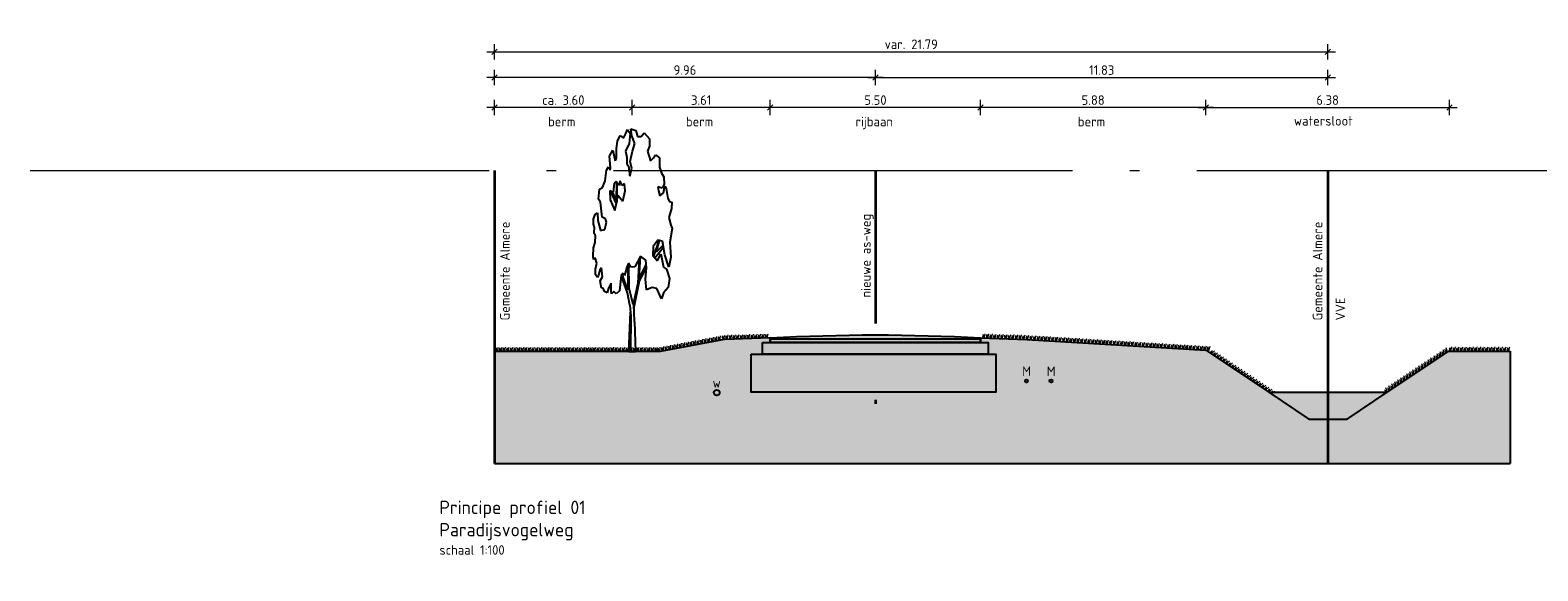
# Model space of a CAD drawing. Header units: metres. Extents: x 158819 to 159767, y 483764 to 484333.
# Tile 1 of 41: x 159003 to 159043, y 484026 to 484040. Entities that reach past the tile are written whole.
import ezdxf

# ---------------------------------------------------------------- set-up
doc = ezdxf.new("R2010")
doc.units = ezdxf.units.M
doc.linetypes.add('AL-NAP_LIJN', pattern=[15.25, 12, -1.5, 0.25, -1.5])
doc.linetypes.add('XX-HART', pattern=[12, 4, -2, 0, -2, 4])
doc.layers.get('0').update_dxf_attribs({"lineweight": 25})
doc.layers.get('Defpoints').update_dxf_attribs({"lineweight": 25, "true_color": 0xff7fff})
doc.layers.add('N-WE-GR-BOOM-S', color=7, linetype='Continuous', lineweight=40, true_color=0x009900)
doc.layers.add('X-XX-AL-HARTLIJN-G', color=7, linetype='XX-HART', lineweight=35, true_color=0xff2e2e)
doc.layers.add('N-WE-GR-WEGEN-A', color=7, linetype='Continuous', lineweight=40, true_color=0xffd6ad, transparency=0.4)
for name, color, linetype, lineweight in [('N-WE-KG-GRENS_PERCEEL-G', 150, 'KG-PERCEEL', 35), ('N-WE-VH-KANTVERHARDING-G', 7, 'Continuous', 25), ('N-XX-GW-WATERGANG_WATERLIJN-GD', 150, 'AL-WATERLIJN', 25), ('X-XX-AL-M', 7, 'Continuous', 18), ('X-XX-AL-NAP-G', 7, 'AL-NAP_LIJN', 18), ('X-XX-AL-PROFIEL-B-G', 7, 'Continuous', 25), ('X-XX-AL-T25', 7, 'Continuous', 25), ('X-XX-AL-T35', 7, 'Continuous', 35)]:
    doc.layers.add(name, color=color, linetype=linetype, lineweight=lineweight)
doc.styles.add('NLCS-ISO-M100-T25', font='NLCS-ISO.ttf')
doc.styles.add('NLCS-ISO-M100-T35', font='NLCS-ISO.ttf')
doc.styles.get("Standard").update_dxf_attribs({"font": 'NLCS-ISO.ttf'})
doc.linetypes.add('AL-WATERLIJN', pattern='A,20,[32,NLCS.shx,S=1.5,R=0,X=0,Y=0],20', length=40)
doc.linetypes.add('KG-PERCEEL', pattern='A,5.5,-2,["P",Standard,S=1.8,R=0,X=-0.5,Y=-0.9],-2,5.5,-2,[5,NLCS.shx,S=0.75,R=0,X=0,Y=0],-2', length=19)
doc.dimstyles.new('NLCS-M100-T25-SCHRAP-X_L2_H1', dxfattribs={"dimscale": 0.1, "dimtxt": 2.5, "dimasz": 1.4, "dimexe": 2, "dimexo": 2, "dimgap": 0.7, "dimtad": 1, "dimzin": 0, "dimdsep": 46, "dimtxsty": 'NLCS-ISO-M100-T25', "dimblk": 'OBLIQUE', "dimcen": 0, "dimdle": 2, "dimclrd": 256, "dimclre": 256, "dimclrt": 256, "dimadec": 1, "dimazin": 0, "dimtfac": 1, "dimtofl": 0, "dimtmove": 1, "dimatfit": 0, "dimldrblk": 'OBLIQUE', "dimfxl": 2, "dimfxlon": 1, "dimtfill": 1, "dimtfillclr": 254, "dimtolj": 1, "dimtzin": 0, "dimlwd": 18, "dimlwe": 18, "dimarcsym": 0})

# ---------------------------------------------------------------- blocks, each defined once
blk = doc.blocks.new('_Oblique')
at = {"color": 0, "linetype": 'ByBlock', "lineweight": -2}
blk.add_line((-0.5, -0.5), (0.5, 0.5), dxfattribs=at)
blk = doc.blocks.new('*D202')
at = {"layer": 'Defpoints', "color": 0, "transparency": 16777216}
for p in [(159015.419, 484038.987), (159015.419, 484032.209), (159025.379, 484032.209)]:
    blk.add_point(p, dxfattribs=at)
at = {"layer": 'X-XX-AL-M', "linetype": 'Continuous', "lineweight": 18, "transparency": 16777216}
for p, q in [((159015.419, 484038.787), (159015.419, 484039.187)), ((159025.379, 484038.787), (159025.379, 484039.187)), ((159025.579, 484038.987), (159015.219, 484038.987))]:
    blk.add_line(p, q, dxfattribs=at)
at = {"layer": 'X-XX-AL-M', "lineweight": 18, "transparency": 16777216, "xscale": 0.14, "yscale": 0.14, "zscale": 0.14, "rotation": 180}
blk.add_blockref('_Oblique', (159015.419, 484038.987), dxfattribs=at)
at = {"layer": 'X-XX-AL-M', "lineweight": 18, "transparency": 16777216, "xscale": 0.14, "yscale": 0.14, "zscale": 0.14}
blk.add_blockref('_Oblique', (159025.379, 484038.987), dxfattribs=at)
at = {"layer": 'X-XX-AL-M', "transparency": 16777216, "insert": (159020.399, 484039.182), "char_height": 0.25, "attachment_point": 5, "style": 'NLCS-ISO-M100-T25', "bg_fill": 3, "box_fill_scale": 1.1, "bg_fill_color": 256, "bg_fill_true_color": 13158600, "bg_fill_transparency": 0}
blk.add_mtext('\\A1;9.96', dxfattribs=at)
blk = doc.blocks.new('*D203')
at = {"layer": 'Defpoints', "color": 0, "transparency": 16777216}
for p in [(159037.209, 484039.662), (159015.419, 484036.559), (159037.209, 484036.559)]:
    blk.add_point(p, dxfattribs=at)
at = {"layer": 'X-XX-AL-M', "linetype": 'Continuous', "lineweight": 18, "transparency": 16777216}
for p, q in [((159015.219, 484039.662), (159037.409, 484039.662)), ((159015.419, 484039.462), (159015.419, 484039.862)), ((159037.209, 484039.462), (159037.209, 484039.862))]:
    blk.add_line(p, q, dxfattribs=at)
at = {"layer": 'X-XX-AL-M', "lineweight": 18, "transparency": 16777216, "xscale": 0.14, "yscale": 0.14, "zscale": 0.14, "rotation": 180}
blk.add_blockref('_Oblique', (159015.419, 484039.662), dxfattribs=at)
at = {"layer": 'X-XX-AL-M', "lineweight": 18, "transparency": 16777216, "xscale": 0.14, "yscale": 0.14, "zscale": 0.14}
blk.add_blockref('_Oblique', (159037.209, 484039.662), dxfattribs=at)
at = {"layer": 'X-XX-AL-M', "transparency": 16777216, "insert": (159026.314, 484039.857), "char_height": 0.25, "attachment_point": 5, "style": 'NLCS-ISO-M100-T25', "bg_fill": 3, "box_fill_scale": 1.1, "bg_fill_color": 256, "bg_fill_true_color": 13158600, "bg_fill_transparency": 0}
blk.add_mtext('\\A1;var. 21.79 ', dxfattribs=at)
blk = doc.blocks.new('*D204')
at = {"layer": 'Defpoints', "color": 0, "transparency": 16777216}
for p in [(159037.209, 484038.987), (159025.379, 484036.559), (159037.209, 484036.559)]:
    blk.add_point(p, dxfattribs=at)
at = {"layer": 'X-XX-AL-M', "linetype": 'Continuous', "lineweight": 18, "transparency": 16777216}
for p, q in [((159025.379, 484038.787), (159025.379, 484039.187)), ((159037.209, 484038.787), (159037.209, 484039.187)), ((159025.179, 484038.987), (159037.409, 484038.987))]:
    blk.add_line(p, q, dxfattribs=at)
at = {"layer": 'X-XX-AL-M', "lineweight": 18, "transparency": 16777216, "xscale": 0.14, "yscale": 0.14, "zscale": 0.14, "rotation": 180}
blk.add_blockref('_Oblique', (159025.379, 484038.987), dxfattribs=at)
at = {"layer": 'X-XX-AL-M', "lineweight": 18, "transparency": 16777216, "xscale": 0.14, "yscale": 0.14, "zscale": 0.14}
blk.add_blockref('_Oblique', (159037.209, 484038.987), dxfattribs=at)
at = {"layer": 'X-XX-AL-M', "transparency": 16777216, "insert": (159031.294, 484039.182), "char_height": 0.25, "attachment_point": 5, "style": 'NLCS-ISO-M100-T25', "bg_fill": 3, "box_fill_scale": 1.1, "bg_fill_color": 256, "bg_fill_true_color": 13158600, "bg_fill_transparency": 0}
blk.add_mtext('\\A1;11.83', dxfattribs=at)
blk = doc.blocks.new('SGR-BOOM_S01_P_ZIJ-D')
at = {"color": 0, "linetype": 'ByBlock'}
for p, q in [((-1.709, 13.742), (-1.35, 14.128)), ((-1.35, 14.128), (-0.909, 13.935)), ((-0.909, 13.935), (-0.605, 14.244)), ((-0.605, 14.244), (-0.384, 14.515)), ((-0.384, 14.515), (-0.053, 14.244)), ((-0.053, 14.244), (-0.191, 13.587)), ((0.057, 14.554), (0.692, 14.438)), ((0.168, 14.09), (0.057, 14.554)), ((0.582, 13.587), (0.168, 14.09)), ((0.692, 14.438), (0.913, 14.051)), ((0.913, 14.051), (1.382, 14.051)), ((1.382, 14.051), (1.796, 14.283)), ((1.796, 14.283), (2.486, 13.896)), ((2.486, 13.896), (2.486, 13.432)), ((-2.73, 12.775), (-2.316, 13.162)), ((-2.316, 13.162), (-2.123, 12.736)), ((-1.847, 13.278), (-1.709, 13.742)), ((-1.847, 12.62), (-1.847, 13.278)), ((-0.191, 13.587), (-0.66, 13.084)), ((-0.66, 13.084), (-0.467, 12.698)), ((-0.025, 12.427), (0.251, 13.084)), ((0.251, 13.084), (0.582, 13.587)), ((2.486, 13.432), (2.21, 13.084)), ((2.21, 13.084), (2.624, 12.466)), ((3.011, 12.659), (3.259, 12.852)), ((3.259, 12.852), (3.783, 12.659)), ((-3.31, 11.151), (-3.144, 11.847)), ((-3.144, 11.847), (-2.896, 12.079)), ((-2.896, 12.079), (-2.675, 11.847)), ((-2.62, 12.002), (-2.73, 12.775)), ((-2.675, 11.847), (-2.62, 12.002)), ((-2.123, 12.736), (-2.013, 12.466)), ((-2.013, 12.466), (-1.847, 12.62)), ((-0.467, 12.698), (-0.467, 12.272)), ((-0.467, 12.272), (-0.246, 12.118)), ((-0.246, 12.118), (-0.081, 11.46)), ((-0.081, 11.46), (0.168, 11.963)), ((0.168, 11.963), (-0.025, 12.427)), ((2.624, 12.466), (3.011, 12.659)), ((3.783, 12.659), (3.783, 12.04)), ((3.783, 12.04), (4.032, 11.654)), ((-3.669, 10.725), (-3.31, 11.151)), ((-2.123, 10.996), (-2.261, 10.416)), ((-1.875, 11.112), (-2.123, 10.996)), ((-1.571, 10.841), (-1.875, 11.112)), ((-1.844, 11.085), (-1.875, 9.913)), ((-1.731, 9.898), (-1.764, 10.996)), ((-1.35, 11.151), (-1.571, 10.841)), ((-1.129, 10.841), (-1.35, 11.151)), ((-0.798, 10.957), (-1.129, 10.841)), ((-0.715, 10.493), (-0.798, 10.957)), ((4.032, 11.654), (4.363, 11.422)), ((4.391, 10.919), (4.142, 10.687)), ((4.363, 11.422), (4.391, 10.919)), ((-4.193, 9.952), (-4.055, 10.609)), ((-3.917, 9.759), (-4.193, 9.952)), ((-4.055, 10.609), (-3.669, 10.725)), ((-2.703, 10.493), (-2.675, 9.913)), ((-2.261, 10.416), (-2.703, 10.493)), ((-2.675, 9.913), (-2.068, 9.217)), ((-1.848, 9.655), (-2.554, 10.467)), ((-1.875, 9.913), (-2.36, 10.433)), ((-2.068, 9.217), (-1.737, 9.875)), ((-1.737, 9.875), (-1.654, 10.223)), ((-1.654, 10.223), (-0.991, 9.836)), ((-0.991, 9.836), (-0.715, 10.493)), ((3.59, 10.764), (3.645, 10.493)), ((4.142, 10.687), (3.59, 10.764)), ((3.645, 10.493), (3.839, 10.184)), ((3.839, 10.184), (4.335, 10.377)), ((4.335, 10.377), (4.501, 10.803)), ((4.501, 10.803), (4.667, 10.648)), ((4.667, 10.648), (4.883, 10.004)), ((4.883, 10.004), (5.104, 9.811)), ((-4.828, 8.676), (-4.635, 8.947)), ((-4.635, 8.947), (-4.304, 9.063)), ((-4.304, 9.063), (-4.276, 8.56)), ((-3.724, 8.792), (-3.917, 9.759)), ((5.38, 9.347), (4.993, 8.767)), ((5.104, 9.811), (5.407, 9.772)), ((5.407, 9.772), (5.38, 9.347)), ((-4.828, 8.328), (-4.828, 8.676)), ((-4.718, 8.096), (-4.828, 8.328)), ((-4.745, 7.748), (-4.718, 8.096)), ((-4.276, 8.56), (-3.917, 7.903)), ((-3.917, 7.903), (-3.365, 7.98)), ((-3.282, 8.676), (-3.724, 8.792)), ((-3.365, 7.98), (-3.144, 8.444)), ((-3.144, 8.444), (-3.282, 8.676)), ((4.993, 8.767), (5.269, 8.264)), ((5.462, 8.032), (5.157, 7.141)), ((5.269, 8.264), (5.462, 8.032)), ((-4.828, 6.781), (-4.635, 7.129)), ((-4.58, 7.593), (-4.745, 7.748)), ((-4.635, 7.129), (-4.58, 7.593)), ((3.563, 7.284), (2.955, 6.858)), ((3.713, 7.265), (3.025, 6.223)), ((3.397, 6.51), (3.81, 7.252)), ((3.397, 6.51), (4.26, 6.943)), ((4.17, 7.206), (3.563, 7.284)), ((4.473, 6.317), (4.17, 7.206)), ((5.157, 7.141), (5.274, 6.162)), ((-4.883, 6.24), (-4.828, 6.781)), ((-4.828, 6.008), (-4.883, 6.24)), ((-4.607, 6.124), (-4.828, 6.008)), ((-4.386, 5.776), (-4.607, 6.124)), ((1.299, 6.24), (0.554, 5.544)), ((1.124, 6.076), (0.941, 4.461)), ((1.134, 4.77), (1.299, 6.24)), ((1.989, 5.969), (1.299, 6.24)), ((2.1, 5.466), (1.989, 5.969)), ((2.955, 6.858), (2.928, 6.278)), ((2.928, 6.278), (3.535, 5.93)), ((3.184, 6.131), (4.308, 6.82)), ((3.535, 5.93), (3.977, 6.394)), ((3.977, 6.394), (4.335, 5.505)), ((5.025, 5.505), (4.473, 6.317)), ((5.274, 6.162), (5.025, 5.505)), ((-4.58, 5.389), (-4.386, 5.776)), ((-4.58, 5.041), (-4.58, 5.389)), ((-4.331, 4.848), (-4.58, 5.041)), ((-4.193, 4.964), (-4.331, 4.848)), ((-4.028, 5.35), (-4.193, 4.964)), ((-3.807, 5.466), (-4.028, 5.35)), ((-3.669, 4.886), (-3.807, 5.466)), ((-1.24, 4.964), (-1.433, 3.958)), ((-0.964, 5.118), (-1.24, 4.964)), ((-0.357, 4.036), (-1.102, 5.041)), ((-0.771, 4.964), (-0.964, 5.118)), ((-0.467, 5.505), (-0.771, 4.964)), ((-0.246, 5.776), (-0.467, 5.505)), ((-0.357, 5.621), (-0.357, 4.036)), ((0.057, 5.505), (-0.246, 5.776)), ((-0.163, 4.152), (-0.219, 5.737)), ((0.554, 5.544), (0.057, 5.505)), ((1.134, 4.77), (2.045, 5.698)), ((1.161, 4.616), (2.1, 5.466)), ((1.962, 4.732), (2.1, 5.466)), ((4.335, 5.505), (4.722, 5.389)), ((4.722, 5.389), (5.108, 4.77)), ((-3.972, 4.616), (-3.669, 4.886)), ((-3.807, 4.152), (-3.972, 4.616)), ((-3.586, 4.152), (-3.807, 4.152)), ((-3.393, 3.92), (-3.586, 4.152)), ((-2.896, 4.152), (-3.062, 3.842)), ((-2.509, 4.461), (-2.896, 4.152)), ((-2.537, 3.958), (-2.509, 4.461)), ((-2.482, 3.765), (-2.537, 3.958)), ((-1.433, 3.958), (-1.875, 3.765)), ((-0.384, 3.842), (-1.185, 4.925)), ((0.333, 3.069), (-0.163, 4.152)), ((0.941, 4.461), (0.333, 3.069)), ((0.454, 2.801), (1.161, 4.616)), ((2.072, 4.036), (1.962, 4.732)), ((2.845, 4.19), (2.072, 4.036)), ((3.452, 4.113), (2.845, 4.19)), ((4.059, 3.455), (3.452, 4.113)), ((4.943, 4.19), (4.308, 3.842)), ((5.108, 4.77), (4.943, 4.19)), ((-3.062, 3.842), (-3.393, 3.92)), ((-2.178, 3.92), (-2.482, 3.765)), ((-1.875, 3.765), (-2.178, 3.92)), ((-0.095, 3.034), (-0.384, 3.842)), ((-0.095, 3.034), (0.056, 2.304)), ((0.459, 2.586), (0.446, 3.078)), ((4.308, 3.842), (4.059, 3.455)), ((-0.2, 0), (0.002, 2.564)), ((0.056, 2.304), (0, 0)), ((0.522, 1.947), (0.459, 2.586)), ((0.522, 1.947), (0.635, 0))]:
    blk.add_line(p, q, dxfattribs=at)
blk.add_line((-0.2, 0), (0.635, 0))
blk = doc.blocks.new('*D205')
at = {"layer": 'Defpoints', "color": 0, "transparency": 16777216}
for p in [(159040.389, 484038.203), (159034.012, 484031.857), (159040.389, 484031.842)]:
    blk.add_point(p, dxfattribs=at)
at = {"layer": 'X-XX-AL-M', "linetype": 'Continuous', "lineweight": 18, "transparency": 16777216}
for p, q in [((159034.012, 484038.003), (159034.012, 484038.403)), ((159040.389, 484038.003), (159040.389, 484038.403)), ((159033.812, 484038.203), (159040.589, 484038.203))]:
    blk.add_line(p, q, dxfattribs=at)
at = {"layer": 'X-XX-AL-M', "lineweight": 18, "transparency": 16777216, "xscale": 0.14, "yscale": 0.14, "zscale": 0.14, "rotation": 180}
blk.add_blockref('_Oblique', (159034.012, 484038.203), dxfattribs=at)
at = {"layer": 'X-XX-AL-M', "lineweight": 18, "transparency": 16777216, "xscale": 0.14, "yscale": 0.14, "zscale": 0.14}
blk.add_blockref('_Oblique', (159040.389, 484038.203), dxfattribs=at)
at = {"layer": 'X-XX-AL-M', "transparency": 16777216, "insert": (159037.2, 484038.398), "char_height": 0.25, "attachment_point": 5, "style": 'NLCS-ISO-M100-T25', "bg_fill": 3, "box_fill_scale": 1.1, "bg_fill_color": 256, "bg_fill_true_color": 13158600, "bg_fill_transparency": 0}
blk.add_mtext('\\A1;6.38', dxfattribs=at)
blk = doc.blocks.new('*U201')
for points in [[(0, 0), (5.5, 0), (5.5, -0.1), (0, -0.1)], [(-0.2, -0.1), (5.7, -0.1), (5.7, -0.4), (-0.2, -0.4)], [(-0.5, -0.4), (5.9, -0.4), (5.9, -1.4), (-0.5, -1.4)]]:
    blk.add_lwpolyline(points, close=True)
blk = doc.blocks.new('*D206')
at = {"layer": 'Defpoints', "color": 0, "transparency": 16777216}
for p in [(159028.129, 484038.203), (159028.129, 484032.179), (159034.012, 484031.857)]:
    blk.add_point(p, dxfattribs=at)
at = {"layer": 'X-XX-AL-M', "linetype": 'Continuous', "lineweight": 18, "transparency": 16777216}
for p, q in [((159028.129, 484038.003), (159028.129, 484038.403)), ((159034.012, 484038.003), (159034.012, 484038.403)), ((159034.212, 484038.203), (159027.929, 484038.203))]:
    blk.add_line(p, q, dxfattribs=at)
at = {"layer": 'X-XX-AL-M', "lineweight": 18, "transparency": 16777216, "xscale": 0.14, "yscale": 0.14, "zscale": 0.14, "rotation": 180}
blk.add_blockref('_Oblique', (159028.129, 484038.203), dxfattribs=at)
at = {"layer": 'X-XX-AL-M', "lineweight": 18, "transparency": 16777216, "xscale": 0.14, "yscale": 0.14, "zscale": 0.14}
blk.add_blockref('_Oblique', (159034.012, 484038.203), dxfattribs=at)
at = {"layer": 'X-XX-AL-M', "transparency": 16777216, "insert": (159031.07, 484038.398), "char_height": 0.25, "attachment_point": 5, "style": 'NLCS-ISO-M100-T25', "bg_fill": 3, "box_fill_scale": 1.1, "bg_fill_color": 256, "bg_fill_true_color": 13158600, "bg_fill_transparency": 0}
blk.add_mtext('\\A1;5.88', dxfattribs=at)
blk = doc.blocks.new('*D207')
at = {"layer": 'Defpoints', "color": 0, "transparency": 16777216}
for p in [(159022.629, 484038.203), (159022.629, 484032.179), (159028.129, 484032.179)]:
    blk.add_point(p, dxfattribs=at)
at = {"layer": 'X-XX-AL-M', "linetype": 'Continuous', "lineweight": 18, "transparency": 16777216}
for p, q in [((159022.629, 484038.003), (159022.629, 484038.403)), ((159028.129, 484038.003), (159028.129, 484038.403)), ((159028.329, 484038.203), (159022.429, 484038.203))]:
    blk.add_line(p, q, dxfattribs=at)
at = {"layer": 'X-XX-AL-M', "lineweight": 18, "transparency": 16777216, "xscale": 0.14, "yscale": 0.14, "zscale": 0.14, "rotation": 180}
blk.add_blockref('_Oblique', (159022.629, 484038.203), dxfattribs=at)
at = {"layer": 'X-XX-AL-M', "lineweight": 18, "transparency": 16777216, "xscale": 0.14, "yscale": 0.14, "zscale": 0.14}
blk.add_blockref('_Oblique', (159028.129, 484038.203), dxfattribs=at)
at = {"layer": 'X-XX-AL-M', "transparency": 16777216, "insert": (159025.379, 484038.398), "char_height": 0.25, "attachment_point": 5, "style": 'NLCS-ISO-M100-T25', "bg_fill": 3, "box_fill_scale": 1.1, "bg_fill_color": 256, "bg_fill_true_color": 13158600, "bg_fill_transparency": 0}
blk.add_mtext('\\A1;5.50', dxfattribs=at)
blk = doc.blocks.new('*D208')
at = {"layer": 'Defpoints', "color": 0, "transparency": 16777216}
for p in [(159019.019, 484038.203), (159019.019, 484035.326), (159022.629, 484032.179)]:
    blk.add_point(p, dxfattribs=at)
at = {"layer": 'X-XX-AL-M', "linetype": 'Continuous', "lineweight": 18, "transparency": 16777216}
for p, q in [((159019.019, 484038.003), (159019.019, 484038.403)), ((159022.629, 484038.003), (159022.629, 484038.403)), ((159022.829, 484038.203), (159018.819, 484038.203))]:
    blk.add_line(p, q, dxfattribs=at)
at = {"layer": 'X-XX-AL-M', "lineweight": 18, "transparency": 16777216, "xscale": 0.14, "yscale": 0.14, "zscale": 0.14, "rotation": 180}
blk.add_blockref('_Oblique', (159019.019, 484038.203), dxfattribs=at)
at = {"layer": 'X-XX-AL-M', "lineweight": 18, "transparency": 16777216, "xscale": 0.14, "yscale": 0.14, "zscale": 0.14}
blk.add_blockref('_Oblique', (159022.629, 484038.203), dxfattribs=at)
at = {"layer": 'X-XX-AL-M', "transparency": 16777216, "insert": (159020.824, 484038.398), "char_height": 0.25, "attachment_point": 5, "style": 'NLCS-ISO-M100-T25', "bg_fill": 3, "box_fill_scale": 1.1, "bg_fill_color": 256, "bg_fill_true_color": 13158600, "bg_fill_transparency": 0}
blk.add_mtext('\\A1;3.61', dxfattribs=at)
blk = doc.blocks.new('*D209')
at = {"layer": 'Defpoints', "color": 0, "transparency": 16777216}
for p in [(159015.419, 484038.203), (159015.419, 484036.559), (159019.019, 484035.326)]:
    blk.add_point(p, dxfattribs=at)
at = {"layer": 'X-XX-AL-M', "linetype": 'Continuous', "lineweight": 18, "transparency": 16777216}
for p, q in [((159015.419, 484038.003), (159015.419, 484038.403)), ((159019.019, 484038.003), (159019.019, 484038.403)), ((159019.219, 484038.203), (159015.219, 484038.203))]:
    blk.add_line(p, q, dxfattribs=at)
at = {"layer": 'X-XX-AL-M', "lineweight": 18, "transparency": 16777216, "xscale": 0.14, "yscale": 0.14, "zscale": 0.14, "rotation": 180}
blk.add_blockref('_Oblique', (159015.419, 484038.203), dxfattribs=at)
at = {"layer": 'X-XX-AL-M', "lineweight": 18, "transparency": 16777216, "xscale": 0.14, "yscale": 0.14, "zscale": 0.14}
blk.add_blockref('_Oblique', (159019.019, 484038.203), dxfattribs=at)
at = {"layer": 'X-XX-AL-M', "transparency": 16777216, "insert": (159017.219, 484038.398), "char_height": 0.25, "attachment_point": 5, "style": 'NLCS-ISO-M100-T25', "bg_fill": 3, "box_fill_scale": 1.1, "bg_fill_color": 256, "bg_fill_true_color": 13158600, "bg_fill_transparency": 0}
blk.add_mtext('\\A1;ca. 3.60', dxfattribs=at)
blk = doc.blocks.new('Gras-01')
at = {"layer": 'N-WE-GR-BOOM-S', "color": 85, "lineweight": 9, "true_color": 0x58ba48}
for p, q in [((0, 0), (0.004, 0.063)), ((0.003, 0), (0.034, 0.114))]:
    blk.add_line(p, q, dxfattribs=at)
at = {"layer": 'N-WE-GR-BOOM-S', "color": 85, "lineweight": 9, "true_color": 0x58ba48, "flags": 128}
for points in [[(-0.042, 0.06, 0.10285), (-0.006, 0)], [(-0.042, 0.06, -0.10285), (-0.006, 0)], [(-0.002, 0, -0.071887), (-0.022, 0.092)], [(-0.002, 0, 0.071887), (-0.022, 0.092)]]:
    blk.add_lwpolyline(points, format="xyb", dxfattribs=at)
blk = doc.blocks.new('*U211')
at = {"layer": 'N-WE-VH-KANTVERHARDING-G', "rotation": 178.2504739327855}
blk.add_blockref('Gras-01', (0.094, 0), dxfattribs=at)
blk = doc.blocks.new('*U212')
at = {"layer": 'N-WE-VH-KANTVERHARDING-G', "color": 0, "linetype": 'ByBlock', "lineweight": -2, "transparency": 16777216}
for p, rotation in [((159020.29, 484031.928), 190.7498948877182), ((159020.383, 484031.945), 190.7498948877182), ((159020.476, 484031.963), 190.7498948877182), ((159020.569, 484031.981), 190.7498948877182), ((159020.662, 484031.998), 190.7498948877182), ((159020.754, 484032.016), 190.7498948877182), ((159020.847, 484032.033), 190.7498948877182), ((159020.94, 484032.051), 190.7498948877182), ((159021.033, 484032.069), 190.7498948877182), ((159021.125, 484032.086), 190.7498948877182), ((159021.218, 484032.104), 190.7498948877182), ((159021.311, 484032.121), 190.7498948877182), ((159021.404, 484032.139), 190.7498948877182), ((159021.498, 484032.145), 181.7495260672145), ((159021.592, 484032.148), 181.7495260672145), ((159021.687, 484032.151), 181.7495260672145), ((159021.781, 484032.154), 181.7495260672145), ((159021.875, 484032.156), 181.7495260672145), ((159021.97, 484032.159), 181.7495260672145), ((159022.064, 484032.162), 181.7495260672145), ((159022.158, 484032.165), 181.7495260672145), ((159022.253, 484032.168), 181.7495260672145), ((159022.347, 484032.171), 181.7495260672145), ((159022.442, 484032.174), 181.7495260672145), ((159022.536, 484032.177), 181.7495260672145), ((159022.63, 484032.18), 181.7495260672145), ((159015.579, 484031.825), 180), ((159015.673, 484031.825), 180), ((159015.768, 484031.825), 180), ((159015.862, 484031.825), 180), ((159015.956, 484031.825), 180), ((159016.051, 484031.825), 180), ((159016.145, 484031.825), 180), ((159016.24, 484031.825), 180), ((159016.334, 484031.825), 180), ((159016.429, 484031.825), 180), ((159016.523, 484031.825), 180), ((159016.617, 484031.825), 180), ((159016.712, 484031.825), 180), ((159016.806, 484031.825), 180), ((159016.901, 484031.825), 180), ((159016.995, 484031.825), 180), ((159017.09, 484031.825), 180), ((159017.184, 484031.825), 180), ((159017.278, 484031.825), 180), ((159017.373, 484031.825), 180), ((159017.467, 484031.825), 180), ((159017.562, 484031.825), 180), ((159017.656, 484031.825), 180), ((159017.751, 484031.825), 180), ((159017.845, 484031.825), 180), ((159017.939, 484031.825), 180), ((159018.034, 484031.825), 180), ((159018.128, 484031.825), 180), ((159018.223, 484031.825), 180), ((159018.317, 484031.825), 180), ((159018.412, 484031.825), 180), ((159018.506, 484031.825), 180), ((159018.6, 484031.825), 180), ((159018.695, 484031.825), 180), ((159018.789, 484031.825), 180), ((159018.884, 484031.825), 180), ((159018.978, 484031.825), 180), ((159019.073, 484031.825), 180), ((159019.167, 484031.825), 180), ((159019.261, 484031.825), 180), ((159019.356, 484031.825), 180), ((159019.45, 484031.825), 180), ((159019.545, 484031.825), 180), ((159019.639, 484031.825), 180), ((159019.734, 484031.825), 180), ((159019.827, 484031.84), 190.7498948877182), ((159019.919, 484031.857), 190.7498948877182), ((159020.012, 484031.875), 190.7498948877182), ((159020.105, 484031.893), 190.7498948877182), ((159020.198, 484031.91), 190.7498948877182)]:
    blk.add_blockref('*U211', p, dxfattribs=dict(at, rotation=rotation))
blk = doc.blocks.new('*U213')
at = {"layer": 'N-WE-VH-KANTVERHARDING-G', "rotation": 1.749526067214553}
blk.add_blockref('Gras-01', (0.089, 0), dxfattribs=at)
blk = doc.blocks.new('*U214')
at = {"layer": 'N-WE-VH-KANTVERHARDING-G', "color": 0, "linetype": 'ByBlock', "lineweight": -2, "transparency": 16777216}
for p, rotation in [((159028.127, 484032.18), 358.2504739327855), ((159028.222, 484032.177), 358.2504739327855), ((159028.317, 484032.174), 358.2504739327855), ((159028.412, 484032.171), 358.2504739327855), ((159028.507, 484032.168), 358.2504739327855), ((159028.602, 484032.165), 358.2504739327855), ((159028.696, 484032.162), 358.2504739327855), ((159028.791, 484032.159), 358.2504739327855), ((159028.886, 484032.156), 358.2504739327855), ((159028.981, 484032.153), 358.2504739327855), ((159029.076, 484032.151), 358.2504739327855), ((159029.17, 484032.148), 358.2504739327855), ((159029.265, 484032.145), 358.2504739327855), ((159029.36, 484032.141), 356.5106163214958), ((159029.455, 484032.135), 356.5106163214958), ((159029.549, 484032.13), 356.5106163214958), ((159029.644, 484032.124), 356.5106163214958), ((159029.739, 484032.118), 356.5106163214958), ((159029.833, 484032.112), 356.5106163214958), ((159029.928, 484032.106), 356.5106163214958), ((159030.023, 484032.101), 356.5106163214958), ((159030.117, 484032.095), 356.5106163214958), ((159030.212, 484032.089), 356.5106163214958), ((159030.307, 484032.083), 356.5106163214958), ((159030.402, 484032.078), 356.5106163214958), ((159030.496, 484032.072), 356.5106163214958), ((159030.591, 484032.066), 356.5106163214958), ((159030.686, 484032.06), 356.5106163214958), ((159030.78, 484032.055), 356.5106163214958), ((159030.875, 484032.049), 356.5106163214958), ((159030.97, 484032.043), 356.5106163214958), ((159031.064, 484032.037), 356.5106163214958), ((159031.159, 484032.031), 356.5106163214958), ((159031.254, 484032.026), 356.5106163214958), ((159031.348, 484032.02), 356.5106163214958), ((159031.443, 484032.014), 356.5106163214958), ((159031.538, 484032.008), 356.5106163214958), ((159031.632, 484032.003), 356.5106163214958), ((159031.727, 484031.997), 356.5106163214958), ((159031.822, 484031.991), 356.5106163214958), ((159031.916, 484031.985), 356.5106163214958), ((159032.011, 484031.979), 356.5106163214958), ((159032.106, 484031.974), 356.5106163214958), ((159032.2, 484031.968), 356.5106163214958), ((159032.295, 484031.962), 356.5106163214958), ((159032.39, 484031.956), 356.5106163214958), ((159032.485, 484031.951), 356.5106163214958), ((159032.579, 484031.945), 356.5106163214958), ((159032.674, 484031.939), 356.5106163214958), ((159032.769, 484031.933), 356.5106163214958), ((159032.863, 484031.928), 356.5106163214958), ((159032.958, 484031.922), 356.5106163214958), ((159033.053, 484031.916), 356.5106163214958), ((159033.147, 484031.91), 356.5106163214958), ((159033.242, 484031.904), 356.5106163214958), ((159033.337, 484031.899), 356.5106163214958), ((159033.431, 484031.893), 356.5106163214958), ((159033.526, 484031.887), 356.5106163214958), ((159033.621, 484031.881), 356.5106163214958), ((159033.715, 484031.876), 356.5106163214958), ((159033.81, 484031.87), 356.5106163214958), ((159033.905, 484031.864), 356.5106163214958), ((159033.999, 484031.858), 356.5106163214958), ((159034.08, 484031.812), 326.309932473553), ((159034.159, 484031.759), 326.309932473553), ((159034.238, 484031.706), 326.309932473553), ((159034.317, 484031.654), 326.309932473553), ((159034.396, 484031.601), 326.309932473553), ((159034.475, 484031.549), 326.309932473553), ((159034.554, 484031.496), 326.309932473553), ((159034.633, 484031.443), 326.309932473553), ((159034.712, 484031.391), 326.309932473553), ((159034.791, 484031.338), 326.309932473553), ((159034.87, 484031.286), 326.309932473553), ((159034.949, 484031.233), 326.309932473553), ((159035.028, 484031.18), 326.309932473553), ((159035.106, 484031.128), 326.309932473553), ((159035.185, 484031.075), 326.309932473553), ((159035.264, 484031.022), 326.309932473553), ((159035.343, 484030.97), 326.309932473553), ((159035.422, 484030.917), 326.309932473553), ((159035.501, 484030.865), 326.309932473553), ((159035.58, 484030.812), 326.309932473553), ((159035.659, 484030.759), 326.309932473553)]:
    blk.add_blockref('*U213', p, dxfattribs=dict(at, rotation=rotation))
blk = doc.blocks.new('*U215')
at = {"layer": 'N-WE-VH-KANTVERHARDING-G', "rotation": 180}
blk.add_blockref('Gras-01', (0.041, 0), dxfattribs=at)
blk = doc.blocks.new('*U216')
at = {"layer": 'N-WE-VH-KANTVERHARDING-G', "color": 0, "linetype": 'ByBlock', "lineweight": -2, "transparency": 16777216}
for p, rotation in [((159039.971, 484031.568), 213.6900675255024), ((159040.05, 484031.62), 213.6900675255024), ((159040.129, 484031.672), 213.6900675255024), ((159040.207, 484031.725), 213.6900675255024), ((159040.286, 484031.777), 213.6900675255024), ((159040.364, 484031.83), 213.6900675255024), ((159040.457, 484031.834), 180), ((159040.552, 484031.834), 180), ((159040.646, 484031.834), 180), ((159040.741, 484031.834), 180), ((159040.835, 484031.834), 180), ((159040.929, 484031.834), 180), ((159041.024, 484031.834), 180), ((159041.118, 484031.834), 180), ((159041.213, 484031.834), 180), ((159041.307, 484031.834), 180), ((159041.402, 484031.834), 180), ((159041.496, 484031.834), 180), ((159041.59, 484031.834), 180), ((159041.685, 484031.834), 180), ((159041.779, 484031.834), 180), ((159041.874, 484031.834), 180), ((159041.968, 484031.834), 180), ((159039.343, 484031.149), 213.6900675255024), ((159039.421, 484031.201), 213.6900675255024), ((159039.5, 484031.253), 213.6900675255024), ((159039.579, 484031.306), 213.6900675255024), ((159039.657, 484031.358), 213.6900675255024), ((159039.736, 484031.411), 213.6900675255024), ((159039.814, 484031.463), 213.6900675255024), ((159039.893, 484031.515), 213.6900675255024), ((159038.793, 484030.782), 213.6900675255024), ((159038.871, 484030.834), 213.6900675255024), ((159038.95, 484030.887), 213.6900675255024), ((159039.029, 484030.939), 213.6900675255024), ((159039.107, 484030.992), 213.6900675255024), ((159039.186, 484031.044), 213.6900675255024), ((159039.264, 484031.096), 213.6900675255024)]:
    blk.add_blockref('*U215', p, dxfattribs=dict(at, rotation=rotation))

msp = doc.modelspace()

# ---------------------------------------------------------------- hatches: boundary and pattern name
at = {"layer": 'N-WE-GR-WEGEN-A', "true_color": 0xf8991e, "transparency": 33554534}
h = msp.add_hatch(color=30, dxfattribs=at)
h.dxf.hatch_style = 1
h.set_gradient(color1=(248, 153, 30), color2=(241, 235, 31), name='INVCURVED')
h.paths.add_polyline_path([(159034.012, 484031.857), (159028.129, 484032.179), (159028.129, 484032.059), (159028.329, 484032.059), (159028.329, 484031.759), (159028.529, 484031.759), (159028.529, 484030.759), (159022.129, 484030.759), (159022.129, 484031.759), (159022.429, 484031.759), (159022.429, 484032.059), (159022.629, 484032.059), (159022.63, 484032.18), (159021.422, 484032.143), (159019.751, 484031.825), (159015.419, 484031.825), (159015.419, 484028.896), (159041.968, 484028.896), (159041.968, 484031.834), (159040.371, 484031.834), (159037.709, 484030.059), (159036.709, 484030.059)])
at = {"layer": 'N-WE-GR-WEGEN-A', "true_color": 0xfeeab9, "transparency": 33554559}
h = msp.add_hatch(color=254, dxfattribs=at)
h.dxf.hatch_style = 1
h.paths.add_polyline_path([(159028.329, 484032.059), (159022.429, 484032.059), (159022.429, 484031.759), (159028.329, 484031.759)])
at = {"layer": 'N-WE-GR-WEGEN-A', "true_color": 0x939598, "transparency": 33554559}
h = msp.add_hatch(color=252, dxfattribs=at)
h.dxf.hatch_style = 1
h.paths.add_polyline_path([(159022.629, 484032.179), (159022.629, 484032.159), (159028.129, 484032.159), (159028.129, 484032.179, 0.029091)])
h = msp.add_hatch(color=252, dxfattribs=at)
h.dxf.hatch_style = 1
h.paths.add_polyline_path([(159028.129, 484032.159), (159022.629, 484032.159), (159022.629, 484032.059), (159028.129, 484032.059)])
at = {"layer": 'N-WE-GR-WEGEN-A', "true_color": 0xfeeab9, "transparency": 33554559}
h = msp.add_hatch(color=254, dxfattribs=at)
h.dxf.hatch_style = 1
h.paths.add_polyline_path([(159028.529, 484031.759), (159022.129, 484031.759), (159022.129, 484030.759), (159028.529, 484030.759)])
at = {"layer": 'N-XX-GW-WATERGANG_WATERLIJN-GD', "linetype": 'ByBlock', "ltscale": 0.3}
h = msp.add_hatch(color=256, dxfattribs=at)
h.dxf.hatch_style = 1
h.set_gradient(color1=(122, 175, 223), centered=1, tint=0.043103, name='CURVED')
h.paths.add_polyline_path([(159038.759, 484030.759), (159035.659, 484030.759), (159036.709, 484030.059), (159037.709, 484030.059)])

# ---------------------------------------------------------------- linework, layer by layer
at = {"layer": 'Defpoints'}
for p in [(159041.968, 484031.834), (159015.419, 484028.896)]:
    msp.add_line(p, (159041.968, 484028.896), dxfattribs=at)
at = {"layer": 'Defpoints', "color": 4, "true_color": 0x00ffff}
for centre in [(159029.329, 484031.058), (159029.969, 484031.058)]:
    msp.add_circle(centre, 0.04, dxfattribs=at)
at = {"layer": 'Defpoints', "color": 5, "true_color": 0x0000ff}
msp.add_circle((159021.229, 484030.75), 0.075, dxfattribs=at)
at = {"layer": 'N-WE-KG-GRENS_PERCEEL-G'}
for p, q in [((159015.419, 484036.559), (159015.419, 484028.896)), ((159037.209, 484036.559), (159037.209, 484028.896))]:
    msp.add_line(p, q, dxfattribs=at)
at = {"layer": 'N-WE-VH-KANTVERHARDING-G', "flags": 128}
msp.add_lwpolyline([(159035.659, 484030.759), (159036.709, 484030.059), (159037.709, 484030.059), (159038.759, 484030.759)], dxfattribs=at)
at = {"layer": 'N-XX-GW-WATERGANG_WATERLIJN-GD', "ltscale": 0.3, "flags": 128}
msp.add_lwpolyline([(159035.659, 484030.759), (159038.759, 484030.759)], dxfattribs=at)
at = {"layer": 'X-XX-AL-HARTLIJN-G'}
msp.add_line((159025.379, 484036.559), (159025.379, 484029.992), dxfattribs=at)
at = {"layer": 'X-XX-AL-NAP-G'}
msp.add_line((159003.28, 484036.559), (159511.076, 484036.559), dxfattribs=at)

# ---------------------------------------------------------------- texts
at = {"layer": 'Defpoints', "style": 'NLCS-ISO-M100-T25'}
for s, p in [('M', (159029.215, 484031.186)), ('M', (159029.855, 484031.186)), ('w', (159021.122, 484030.88))]:
    msp.add_text(s, height=0.25, dxfattribs=at).set_placement(p)
at = {"layer": 'X-XX-AL-T25', "insert": (159013.98, 484026.763), "char_height": 0.25, "attachment_point": 1, "style": 'NLCS-ISO-M100-T25'}
msp.add_mtext_dynamic_manual_height_columns('schaal 1:100', width=1.87194, gutter_width=1.25, heights=[0], dxfattribs=at)
at = {"layer": 'X-XX-AL-T35', "insert": (159013.98, 484027.927), "char_height": 0.35, "width": 9.70714, "attachment_point": 1, "style": 'NLCS-ISO-M100-T35'}
msp.add_mtext('Principe profiel 01\\PParadijsvogelweg', dxfattribs=at)

# ---------------------------------------------------------------- next in the draw order: dimensions: what is measured, and where the dimension line sits
at = {"layer": 'X-XX-AL-M'}
dim = msp.add_linear_dim(base=(159015.419, 484038.987), p1=(159025.379, 484032.209), p2=(159015.419, 484032.209), dimstyle='NLCS-M100-T25-SCHRAP-X_L2_H1', dxfattribs=at)
dim.commit()
dim.dimension.update_dxf_attribs({"geometry": '*D202', "text_midpoint": (159020.399, 484039.182)})

# ---------------------------------------------------------------- next in the draw order: linework, layer by layer
at = {"layer": 'N-WE-VH-KANTVERHARDING-G', "flags": 128}
msp.add_lwpolyline([(159022.63, 484032.18), (159021.422, 484032.143), (159019.751, 484031.825), (159015.419, 484031.825)], dxfattribs=at)
msp.add_lwpolyline([(159022.629, 484032.179, -0.029091), (159028.129, 484032.179)], format="xyb", dxfattribs=at)

# ---------------------------------------------------------------- next in the draw order: block references
at = {"layer": 'N-WE-VH-KANTVERHARDING-G'}
msp.add_blockref('*U201', (159022.629, 484032.159), dxfattribs=at)

# ---------------------------------------------------------------- next in the draw order: dimensions: what is measured, and where the dimension line sits
at = {"layer": 'X-XX-AL-M'}
dim = msp.add_linear_dim(base=(159037.209, 484039.662), p1=(159015.419, 484036.559), p2=(159037.209, 484036.559), text='var. <> ', dimstyle='NLCS-M100-T25-SCHRAP-X_L2_H1', dxfattribs=at)
dim.commit()
dim.dimension.update_dxf_attribs({"geometry": '*D203', "text_midpoint": (159026.314, 484039.857)})

# ---------------------------------------------------------------- next in the draw order: block references
at = {"layer": 'X-XX-AL-PROFIEL-B-G', "xscale": 0.2, "yscale": 0.4, "zscale": 0.5}
msp.add_blockref('SGR-BOOM_S01_P_ZIJ-D', (159018.975, 484031.825), dxfattribs=at)

# ---------------------------------------------------------------- next in the draw order: dimensions: what is measured, and where the dimension line sits
at = {"layer": 'X-XX-AL-M'}
dim = msp.add_linear_dim(base=(159037.209, 484038.987), p1=(159025.379, 484036.559), p2=(159037.209, 484036.559), dimstyle='NLCS-M100-T25-SCHRAP-X_L2_H1', dxfattribs=at)
dim.commit()
dim.dimension.update_dxf_attribs({"geometry": '*D204', "text_midpoint": (159031.294, 484039.182)})

# ---------------------------------------------------------------- next in the draw order: dimensions: what is measured, and where the dimension line sits
dim = msp.add_linear_dim(base=(159040.389, 484038.203), p1=(159034.012, 484031.857), p2=(159040.389, 484031.842), dimstyle='NLCS-M100-T25-SCHRAP-X_L2_H1', dxfattribs=at)
dim.commit()
dim.dimension.update_dxf_attribs({"geometry": '*D205', "text_midpoint": (159037.2, 484038.398)})

# ---------------------------------------------------------------- next in the draw order: linework, layer by layer
at = {"layer": 'N-WE-VH-KANTVERHARDING-G', "flags": 128}
msp.add_lwpolyline([(159038.759, 484030.759), (159040.371, 484031.834), (159041.968, 484031.834)], dxfattribs=at)

# ---------------------------------------------------------------- next in the draw order: block references
at = {"layer": 'N-WE-VH-KANTVERHARDING-G'}
msp.add_blockref('*U216', (0, 0), dxfattribs=at)

# ---------------------------------------------------------------- next in the draw order: texts
at = {"layer": 'X-XX-AL-M', "style": 'NLCS-ISO-M100-T25'}
msp.add_text('watersloot', height=0.25, dxfattribs=at).set_placement((159036.318, 484037.731))
at = {"layer": 'X-XX-AL-T25', "color": 240, "true_color": 0xed1f24, "style": 'NLCS-ISO-M100-T25'}
for s, p in [('Gemeente Almere', (159037.062, 484032.637)), ('VVE', (159037.659, 484032.637))]:
    msp.add_text(s, height=0.25, rotation=90, dxfattribs=at).set_placement(p)

# ---------------------------------------------------------------- next in the draw order: dimensions: what is measured, and where the dimension line sits
at = {"layer": 'X-XX-AL-M'}
dim = msp.add_linear_dim(base=(159028.129, 484038.203), p1=(159034.012, 484031.857), p2=(159028.129, 484032.179), dimstyle='NLCS-M100-T25-SCHRAP-X_L2_H1', dxfattribs=at)
dim.commit()
dim.dimension.update_dxf_attribs({"geometry": '*D206', "text_midpoint": (159031.07, 484038.398)})

# ---------------------------------------------------------------- next in the draw order: texts
at = {"layer": 'X-XX-AL-T25', "style": 'NLCS-ISO-M100-T25'}
msp.add_text('berm', height=0.25, dxfattribs=at).set_placement((159030.67, 484037.711))

# ---------------------------------------------------------------- next in the draw order: dimensions: what is measured, and where the dimension line sits
at = {"layer": 'X-XX-AL-M'}
dim = msp.add_linear_dim(base=(159022.629, 484038.203), p1=(159028.129, 484032.179), p2=(159022.629, 484032.179), dimstyle='NLCS-M100-T25-SCHRAP-X_L2_H1', dxfattribs=at)
dim.commit()
dim.dimension.update_dxf_attribs({"geometry": '*D207', "text_midpoint": (159025.379, 484038.398)})

# ---------------------------------------------------------------- next in the draw order: linework, layer by layer
at = {"layer": 'N-WE-VH-KANTVERHARDING-G', "flags": 128}
msp.add_lwpolyline([(159028.127, 484032.18), (159029.336, 484032.143), (159034.012, 484031.857), (159035.659, 484030.759)], dxfattribs=at)

# ---------------------------------------------------------------- next in the draw order: block references
at = {"layer": 'N-WE-VH-KANTVERHARDING-G'}
msp.add_blockref('*U214', (0, 0), dxfattribs=at)

# ---------------------------------------------------------------- next in the draw order: texts
at = {"layer": 'X-XX-AL-T25', "style": 'NLCS-ISO-M100-T25'}
msp.add_text('rijbaan', height=0.25, dxfattribs=at).set_placement((159024.858, 484037.711))
msp.add_text('nieuwe as-weg', height=0.25, rotation=90, dxfattribs=at).set_placement((159025.254, 484033.238))

# ---------------------------------------------------------------- next in the draw order: dimensions: what is measured, and where the dimension line sits
at = {"layer": 'X-XX-AL-M'}
dim = msp.add_linear_dim(base=(159019.019, 484038.203), p1=(159022.629, 484032.179), p2=(159019.019, 484035.326), dimstyle='NLCS-M100-T25-SCHRAP-X_L2_H1', dxfattribs=at)
dim.commit()
dim.dimension.update_dxf_attribs({"geometry": '*D208', "text_midpoint": (159020.824, 484038.398)})

# ---------------------------------------------------------------- next in the draw order: linework, layer by layer
at = {"layer": 'N-WE-VH-KANTVERHARDING-G', "flags": 128}
msp.add_lwpolyline([(159022.629, 484032.179), (159022.629, 484032.059), (159028.129, 484032.059), (159028.129, 484032.179)], dxfattribs=at)

# ---------------------------------------------------------------- next in the draw order: block references
at = {"layer": 'N-WE-VH-KANTVERHARDING-G'}
msp.add_blockref('*U212', (0, 0), dxfattribs=at)

# ---------------------------------------------------------------- next in the draw order: texts
at = {"layer": 'X-XX-AL-T25', "style": 'NLCS-ISO-M100-T25'}
msp.add_text('berm', height=0.25, dxfattribs=at).set_placement((159020.424, 484037.711))

# ---------------------------------------------------------------- next in the draw order: dimensions: what is measured, and where the dimension line sits
at = {"layer": 'X-XX-AL-M'}
dim = msp.add_linear_dim(base=(159015.419, 484038.203), p1=(159019.019, 484035.326), p2=(159015.419, 484036.559), text='ca. <>', dimstyle='NLCS-M100-T25-SCHRAP-X_L2_H1', dxfattribs=at)
dim.commit()
dim.dimension.update_dxf_attribs({"geometry": '*D209', "text_midpoint": (159017.219, 484038.398)})

# ---------------------------------------------------------------- next in the draw order: texts
at = {"layer": 'X-XX-AL-T25', "style": 'NLCS-ISO-M100-T25'}
msp.add_text('berm', height=0.25, dxfattribs=at).set_placement((159016.819, 484037.711))
at = {"layer": 'X-XX-AL-T25', "color": 240, "true_color": 0xed1f24, "style": 'NLCS-ISO-M100-T25'}
msp.add_text('Gemeente Almere', height=0.25, rotation=90, dxfattribs=at).set_placement((159015.816, 484032.637))

doc.saveas('drawing.dxf')
